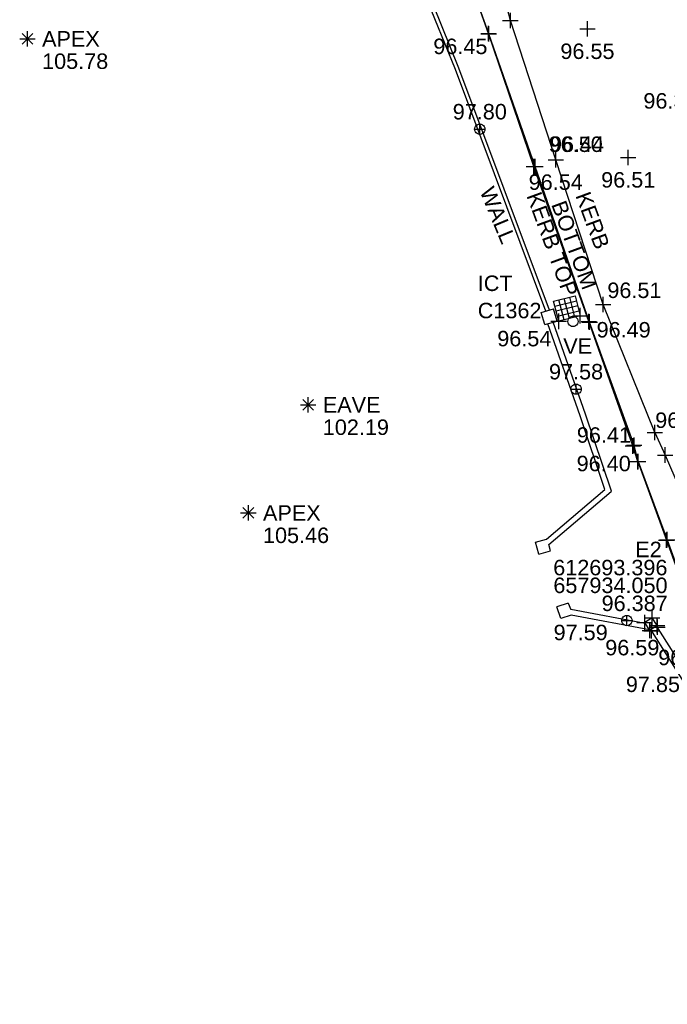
# Model space of a CAD drawing. Header units: metres. Extents: x 610185 to 614128, y 655663 to 660921.
# Tile 11 of 94: x 612661 to 612692, y 657914 to 657962. Entities that reach past the tile are written whole.
import ezdxf
from ezdxf.enums import TextEntityAlignment as Align

# ---------------------------------------------------------------- set-up
doc = ezdxf.new("R2010")
doc.units = ezdxf.units.M
doc.header["$MEASUREMENT"] = 0
doc.linetypes.add('CENTER', pattern=[50.8, 31.75, -6.35, 6.35, -6.35])
for name, color, linetype in [('3D_WALL_ELEVATION', 7, 'Continuous'), ('3D_WALL_LINE', 7, 'Continuous'), ('3D_WALL_SYMBOL', 7, 'Continuous'), ('APEX_CODE', 251, 'Continuous'), ('APEX_ELEVATION', 251, 'Continuous'), ('APEX_SYMBOL', 251, 'Continuous'), ('CONTROL_ID', 1, 'Continuous'), ('CONTROL_XYZ', 1, 'Continuous'), ('COVER_TELECOM_CODE', 142, 'Continuous'), ('COVER_TELECOM_ELEVATION', 255, 'Continuous'), ('COVER_TELECOM_SYMBOL', 142, 'Continuous'), ('HELP_POINT', 250, 'Continuous'), ('ID_ICT', 255, 'Continuous'), ('KERB_BOTTOM_ELEVATION', 7, 'Continuous'), ('KERB_BOTTOM_LINE', 7, 'Continuous'), ('KERB_BOTTOM_SYMBOL', 7, 'Continuous'), ('KERB_TOP_ELEVATION', 252, 'Continuous'), ('KERB_TOP_LINE', 252, 'Continuous'), ('KERB_TOP_SYMBOL', 252, 'Continuous'), ('RIDGE_ELEVATION', 250, 'Continuous'), ('RIDGE_LINE', 250, 'CENTER'), ('RIDGE_SYMBOL', 250, 'Continuous'), ('ROAD_ELEVATION', 7, 'Continuous'), ('TEXTS', 7, 'Continuous'), ('TOP_OF_WALL_ELEVATION', 211, 'Continuous'), ('UNDERSIDE_OF_EAVE_CODE', 252, 'Continuous'), ('UNDERSIDE_OF_EAVE_ELEVATION', 252, 'Continuous'), ('UNDERSIDE_OF_EAVE_SYMBOL', 252, 'Continuous'), ('VALVE_CODE', 142, 'Continuous'), ('VALVE_SYMBOL', 142, 'Continuous'), ('WALL_LINE', 7, 'Continuous'), ('WALL_TOP_SYMBOL', 211, 'Continuous'), ('WHITE_LINE_DASHED_ELEVATION', 254, 'Continuous'), ('WHITE_LINE_DASHED_SYMBOL', 254, 'Continuous')]:
    doc.layers.add(name, color=color, linetype=linetype)
doc.styles.add('REGULAR', font='swissl.ttf')

# ---------------------------------------------------------------- blocks, each defined once
blk = doc.blocks.new('S061')
at = {"color": 0, "linetype": 'Continuous'}
for p, q in [((-0.5, 0), (0.5, 0)), ((0, -0.5), (0, 0.5))]:
    blk.add_line(p, q, dxfattribs=at)
blk = doc.blocks.new('024')
at = {"color": 0}
for p, q in [((-0.5, -0.5), (-0.5, 0.5)), ((-0.5, 0.5), (0.5, 0.5)), ((-0.25, 0.5), (-0.25, -0.5)), ((0, -0.5), (0, 0.5)), ((0.25, 0.5), (0.25, -0.5)), ((0.5, 0.5), (0.5, -0.5)), ((-0.5, 0.25), (0.5, 0.25)), ((-0.5, 0), (0.5, 0)), ((-0.5, -0.25), (0.5, -0.25)), ((0.5, -0.5), (-0.5, -0.5))]:
    blk.add_line(p, q, dxfattribs=at)
blk = doc.blocks.new('S028')
at = {"color": 0, "linetype": 'Continuous'}
for p, q in [((-0.5, 0), (-0.48, 0.13)), ((-0.48, -0.13), (-0.5, 0)), ((-0.48, 0.13), (-0.43, 0.25)), ((-0.43, 0.25), (-0.35, 0.35)), ((-0.35, 0.35), (-0.25, 0.43)), ((-0.25, 0.43), (-0.13, 0.48)), ((-0.13, 0.48), (0, 0.5)), ((0, 0.5), (0.13, 0.48)), ((0.13, 0.48), (0.25, 0.43)), ((0.25, 0.43), (0.35, 0.35)), ((0.35, 0.35), (0.43, 0.25)), ((0.43, 0.25), (0.48, 0.13)), ((0.48, 0.13), (0.5, 0)), ((0.5, 0), (0.48, -0.13)), ((-0.43, -0.25), (-0.48, -0.13)), ((-0.35, -0.35), (-0.43, -0.25)), ((-0.25, -0.43), (-0.35, -0.35)), ((-0.13, -0.48), (-0.25, -0.43)), ((0, -0.5), (-0.13, -0.48)), ((0.13, -0.48), (0, -0.5)), ((0.25, -0.43), (0.13, -0.48)), ((0.35, -0.35), (0.25, -0.43)), ((0.43, -0.25), (0.35, -0.35)), ((0.48, -0.13), (0.43, -0.25))]:
    blk.add_line(p, q, dxfattribs=at)
blk = doc.blocks.new('065')
at = {"color": 0, "linetype": 'Continuous'}
for p, q in [((-0.5, 0), (0.5, 0)), ((-0.35, -0.35), (0.35, 0.35)), ((-0.35, 0.35), (0.35, -0.35)), ((0, -0.5), (0, 0.5))]:
    blk.add_line(p, q, dxfattribs=at)
blk = doc.blocks.new('042')
at = {"color": 0, "linetype": 'Continuous'}
for p, q in [((-0.5, 0), (-0.48, 0.13)), ((-0.48, -0.13), (-0.5, 0)), ((-0.5, 0), (0.5, 0)), ((-0.48, 0.13), (-0.43, 0.25)), ((-0.43, 0.25), (-0.35, 0.35)), ((-0.35, 0.35), (-0.25, 0.43)), ((-0.25, 0.43), (-0.13, 0.48)), ((-0.13, 0.48), (0, 0.5)), ((0, 0.5), (0.13, 0.48)), ((0, -0.5), (0, 0.5)), ((0.13, 0.48), (0.25, 0.43)), ((0.25, 0.43), (0.35, 0.35)), ((0.35, 0.35), (0.43, 0.25)), ((0.43, 0.25), (0.48, 0.13)), ((0.48, 0.13), (0.5, 0)), ((0.5, 0), (0.48, -0.13)), ((-0.43, -0.25), (-0.48, -0.13)), ((-0.35, -0.35), (-0.43, -0.25)), ((-0.25, -0.43), (-0.35, -0.35)), ((-0.13, -0.48), (-0.25, -0.43)), ((0, -0.5), (-0.13, -0.48)), ((0.13, -0.48), (0, -0.5)), ((0.25, -0.43), (0.13, -0.48)), ((0.35, -0.35), (0.25, -0.43)), ((0.43, -0.25), (0.35, -0.35)), ((0.48, -0.13), (0.43, -0.25))]:
    blk.add_line(p, q, dxfattribs=at)

msp = doc.modelspace()

# ---------------------------------------------------------------- linework, layer by layer
at = {"layer": '3D_WALL_LINE'}
for p, q in [((612691.495, 657933.207, 96.515), (612691.135, 657932.971, 96.515)), ((612691.383, 657932.592, 96.536), (612691.135, 657932.971, 96.515)), ((612691.743, 657932.827, 96.536), (612691.495, 657933.207, 96.515)), ((612691.743, 657932.827, 96.536), (612691.383, 657932.592, 96.536))]:
    msp.add_line(p, q, dxfattribs=at)
for points in [[(612698.583, 657921.281, 96.541), (612695.269, 657926.555, 96.564), (612691.436, 657932.627, 96.586)], [(612698.857, 657921.465, 96.541), (612695.549, 657926.731, 96.564), (612691.712, 657932.807, 96.586)]]:
    msp.add_polyline3d(points, dxfattribs=at)
at = {"layer": 'KERB_BOTTOM_LINE'}
for points in [[(612690.824, 657940.782, 96.395), (612690.622, 657941.565, 96.412), (612688.469, 657947.54, 96.436), (612685.836, 657955.079, 96.435), (612683.576, 657961.511, 96.454), (612681.536, 657967.255, 96.48)], [(612690.824, 657940.782, 96.395), (612692.227, 657936.987, 96.389), (612693.511, 657933.427, 96.317), (612694.47, 657931.814, 96.341), (612698.594, 657925.177, 96.322), (612700.188, 657922.562, 96.349), (612700.474, 657922.066, 96.424), (612703.23, 657917.464, 96.469), (612707.896, 657909.846, 96.488), (612711.882, 657903.313, 96.552), (612713.449, 657900.699, 96.524)]]:
    msp.add_polyline3d(points, dxfattribs=at)
at = {"layer": 'KERB_TOP_LINE'}
for points in [[(612690.799, 657940.771, 96.396), (612690.557, 657941.533, 96.499), (612688.428, 657947.564, 96.489), (612685.771, 657955.074, 96.496), (612683.567, 657961.531, 96.493), (612681.526, 657967.235, 96.492)], [(612690.799, 657940.771, 96.396), (612692.185, 657936.964, 96.391), (612693.463, 657933.42, 96.368), (612694.408, 657931.784, 96.462), (612698.292, 657925.509, 96.452), (612700.14, 657922.535, 96.457), (612700.435, 657922.021, 96.471), (612703.19, 657917.442, 96.467), (612707.849, 657909.838, 96.498), (612711.851, 657903.292, 96.579), (612713.417, 657900.693, 96.554)]]:
    msp.add_polyline3d(points, dxfattribs=at)
at = {"layer": 'RIDGE_LINE'}
msp.add_line((612691.626, 657942.18, 96.516), (612692.131, 657941.093, 96.52), dxfattribs=at)
for points in [[(612691.626, 657942.18, 96.516), (612689.122, 657948.393, 96.512), (612686.826, 657955.406, 96.539), (612684.627, 657962.155, 96.573), (612683.078, 657968.375, 96.581)], [(612692.131, 657941.093, 96.52), (612695.347, 657933.56, 96.534), (612699.023, 657926.167, 96.555), (612703.064, 657919.041, 96.564), (612707.727, 657911.116, 96.555), (612712.286, 657903.442, 96.534)]]:
    msp.add_polyline3d(points, dxfattribs=at)
at = {"layer": 'WALL_LINE'}
for p, q in [((612686.127, 657948.001, 96.555), (612686.711, 657948.177, 96.555)), ((612686.888, 657947.589, 96.555), (612686.711, 657948.177, 96.555)), ((612686.304, 657947.413, 96.555), (612686.127, 657948.001, 96.555)), ((612686.304, 657947.413, 96.555), (612686.888, 657947.589, 96.555)), ((612685.842, 657936.866, 96.641), (612686.384, 657937.019, 96.633)), ((612686.006, 657936.288, 96.641), (612685.842, 657936.866, 96.641)), ((612686.568, 657936.448, 96.633), (612686.487, 657936.752, 96.628)), ((612686.006, 657936.288, 96.641), (612686.568, 657936.448, 96.633)), ((612687.435, 657933.916, 96.624), (612686.884, 657933.736, 96.625)), ((612687.435, 657933.916, 96.624), (612687.55, 657933.609, 96.618)), ((612687.07, 657933.166, 96.625), (612686.884, 657933.736, 96.625)), ((612691.162, 657932.929, 96.562), (612687.55, 657933.609, 96.618)), ((612687.573, 657933.33, 96.624), (612687.07, 657933.166, 96.625)), ((612691.367, 657932.616, 96.558), (612687.573, 657933.33, 96.617))]:
    msp.add_line(p, q, dxfattribs=at)
for points in [[(612686.516, 657948.118, 96.614), (612682.138, 657959.848, 96.599), (612680.072, 657964.956, 96.587)], [(612686.343, 657948.066, 96.614), (612681.97, 657959.782, 96.599), (612679.968, 657964.71, 96.586)], [(612689.197, 657939.416, 96.603), (612688.01, 657942.985, 96.628), (612686.45, 657947.457, 96.562)], [(612686.487, 657936.752, 96.628), (612689.514, 657939.316, 96.597), (612689.522, 657939.338, 96.592), (612688.265, 657943.072, 96.628), (612686.709, 657947.535, 96.562)], [(612686.384, 657937.019, 96.627), (612689.197, 657939.416, 96.601)]]:
    msp.add_polyline3d(points, dxfattribs=at)

# ---------------------------------------------------------------- block references
at = {"layer": '3D_WALL_SYMBOL', "xscale": 0.75, "yscale": 0.75, "zscale": 0.75}
for p in [(612691.495, 657933.207, 96.515), (612691.135, 657932.971, 96.515), (612691.383, 657932.592, 96.536), (612691.472, 657932.57, 96.586), (612691.743, 657932.827, 96.536), (612691.751, 657932.746, 96.586)]:
    msp.add_blockref('S061', p, dxfattribs=at)
at = {"layer": 'APEX_SYMBOL', "xscale": 0.75, "yscale": 0.75, "zscale": 0.75}
for p in [(612661.227, 657961.27, 105.783), (612671.931, 657938.286, 105.464)]:
    msp.add_blockref('065', p, dxfattribs=at)
at = {"layer": 'COVER_TELECOM_SYMBOL', "yscale": 1.08, "rotation": 104.5}
msp.add_blockref('024', (612687.366, 657948.195, 96.541), dxfattribs=at)
at = {"layer": 'HELP_POINT', "xscale": 0.75, "yscale": 0.75, "zscale": 0.75}
for p in [(612688.014, 657947.846, 96.527), (612686.969, 657947.575, 96.556)]:
    msp.add_blockref('S061', p, dxfattribs=at)
at = {"layer": 'KERB_BOTTOM_SYMBOL', "xscale": 0.75, "yscale": 0.75, "zscale": 0.75}
for p in [(612683.576, 657961.511, 96.454), (612685.836, 657955.079, 96.435), (612688.469, 657947.54, 96.436), (612690.622, 657941.565, 96.412), (612690.824, 657940.782, 96.395), (612692.227, 657936.987, 96.389)]:
    msp.add_blockref('S061', p, dxfattribs=at)
at = {"layer": 'KERB_TOP_SYMBOL', "xscale": 0.75, "yscale": 0.75, "zscale": 0.75}
for p in [(612683.567, 657961.531, 96.493), (612685.771, 657955.074, 96.496), (612688.428, 657947.564, 96.489), (612690.557, 657941.533, 96.499), (612690.799, 657940.771, 96.396), (612692.185, 657936.964, 96.391)]:
    msp.add_blockref('S061', p, dxfattribs=at)
at = {"layer": 'RIDGE_SYMBOL', "xscale": 0.75, "yscale": 0.75, "zscale": 0.75}
for p in [(612684.627, 657962.155, 96.573), (612686.826, 657955.406, 96.539), (612689.122, 657948.393, 96.512), (612691.626, 657942.18, 96.516), (612692.131, 657941.093, 96.52)]:
    msp.add_blockref('S061', p, dxfattribs=at)
at = {"layer": 'UNDERSIDE_OF_EAVE_SYMBOL', "xscale": 0.75, "yscale": 0.75, "zscale": 0.75}
msp.add_blockref('065', (612674.829, 657943.526, 102.193), dxfattribs=at)
at = {"layer": 'VALVE_SYMBOL', "xscale": 0.5, "yscale": 0.5, "zscale": 0.5}
msp.add_blockref('S028', (612687.661, 657947.57, 96.52), dxfattribs=at)
at = {"layer": 'WALL_TOP_SYMBOL', "xscale": 0.5, "yscale": 0.5, "zscale": 0.5}
for p in [(612683.146, 657956.888, 97.8), (612687.811, 657944.285, 97.575), (612690.272, 657933.068, 97.592)]:
    msp.add_blockref('042', p, dxfattribs=at)
at = {"layer": 'WHITE_LINE_DASHED_SYMBOL', "xscale": 0.75, "yscale": 0.75, "zscale": 0.75}
for p in [(612688.362, 657961.753, 96.546), (612690.338, 657955.518, 96.511)]:
    msp.add_blockref('S061', p, dxfattribs=at)

# ---------------------------------------------------------------- texts
at = {"layer": '3D_WALL_ELEVATION', "style": 'REGULAR'}
msp.add_text('96.59', height=0.75, dxfattribs=at).set_placement((612689.225, 657931.381, 96.586))
at = {"layer": 'APEX_CODE', "style": 'REGULAR'}
for p in [(612661.937, 657961.27, 105.783), (612672.641, 657938.286, 105.464)]:
    msp.add_text('APEX', height=0.75, dxfattribs=at).set_placement(p, align=Align.MIDDLE_LEFT)
at = {"layer": 'APEX_ELEVATION', "style": 'REGULAR'}
for s, p in [('105.78', (612661.937, 657960.56, 105.783)), ('105.46', (612672.641, 657937.576, 105.464))]:
    msp.add_text(s, height=0.75, dxfattribs=at).set_placement(p, align=Align.TOP_LEFT)
at = {"layer": 'CONTROL_ID', "style": 'REGULAR'}
msp.add_text('E2', height=0.75, dxfattribs=at).set_placement((612690.68, 657936.515, 96.387), align=Align.MIDDLE_LEFT)
at = {"layer": 'CONTROL_XYZ', "style": 'REGULAR'}
msp.add_text('612693.396', height=0.75, dxfattribs=at).set_placement((612692.239, 657935.261, 96.387), align=Align.RIGHT)
msp.add_text('657934.050', height=0.75, dxfattribs=at).set_placement((612692.245, 657934.775, 96.387), align=Align.MIDDLE_RIGHT)
msp.add_text('96.387', height=0.75, dxfattribs=at).set_placement((612692.252, 657934.277, 96.387), align=Align.TOP_RIGHT)
at = {"layer": 'COVER_TELECOM_CODE', "style": 'REGULAR'}
msp.add_text('ICT', height=0.75, dxfattribs=at).set_placement((612683.048, 657949.419, 96.541), align=Align.MIDDLE_LEFT)
at = {"layer": 'COVER_TELECOM_ELEVATION', "style": 'REGULAR'}
msp.add_text('96.54', height=0.75, dxfattribs=at).set_placement((612685.304, 657947.112, 96.541), align=Align.TOP_CENTER)
at = {"layer": 'ID_ICT', "style": 'REGULAR'}
msp.add_text('C1362', height=0.75, dxfattribs=at).set_placement((612683.048, 657948.472, 96.541), align=Align.TOP_LEFT)
at = {"layer": 'KERB_BOTTOM_ELEVATION', "style": 'REGULAR'}
for s, p in [('96.45', (612680.894, 657960.53, 96.454)), ('96.44', (612686.546, 657955.789, 96.435)), ('96.41', (612687.848, 657941.687, 96.412))]:
    msp.add_text(s, height=0.75, dxfattribs=at).set_placement(p)
at = {"layer": 'KERB_TOP_ELEVATION', "style": 'REGULAR'}
for s, p in [('96.50', (612686.481, 657955.784, 96.496)), ('96.49', (612688.805, 657946.79, 96.489)), ('96.40', (612687.839, 657940.306, 96.396)), ('96.46', (612691.791, 657930.903, 96.462))]:
    msp.add_text(s, height=0.75, dxfattribs=at).set_placement(p)
at = {"layer": 'RIDGE_ELEVATION', "style": 'REGULAR'}
for s, p in [('96.54', (612686.826, 657954.696, 96.539)), ('96.51', (612690.638, 657949.454, 96.512)), ('96.52', (612692.957, 657943.156, 96.516))]:
    msp.add_text(s, height=0.75, dxfattribs=at).set_placement(p, align=Align.TOP_CENTER)
at = {"layer": 'ROAD_ELEVATION', "style": 'REGULAR'}
msp.add_text('96.38', height=0.75, dxfattribs=at).set_placement((612691.074, 657957.887, 96.382))
at = {"layer": 'TEXTS', "style": 'REGULAR'}
for s, rotation, p in [('WALL', 292.4971, (612683.128, 657953.893, 94.62)), ('KERB TOP', 290.1677, (612685.396, 657953.668, 94.62))]:
    msp.add_text(s, height=0.75, rotation=rotation, dxfattribs=at).set_placement(p)
at = {"layer": 'TEXTS', "insert": (612688.475, 657953.935, 94.62), "char_height": 0.75, "width": 3.19746, "attachment_point": 1, "rotation": 290.1677, "style": 'REGULAR'}
msp.add_mtext('KERB BOTTOM', dxfattribs=at)
at = {"layer": 'TOP_OF_WALL_ELEVATION', "style": 'REGULAR'}
for s, p in [('97.80', (612683.146, 657957.362, 97.8)), ('97.58', (612687.811, 657944.758, 97.575)), ('97.59', (612688.033, 657932.115, 97.592)), ('97.85', (612691.534, 657929.601, 97.846))]:
    msp.add_text(s, height=0.75, dxfattribs=at).set_placement(p, align=Align.CENTER)
at = {"layer": 'UNDERSIDE_OF_EAVE_CODE', "style": 'REGULAR'}
msp.add_text('EAVE', height=0.75, dxfattribs=at).set_placement((612675.539, 657943.526, 102.193), align=Align.MIDDLE_LEFT)
at = {"layer": 'UNDERSIDE_OF_EAVE_ELEVATION', "style": 'REGULAR'}
msp.add_text('102.19', height=0.75, dxfattribs=at).set_placement((612675.539, 657942.816, 102.193), align=Align.TOP_LEFT)
at = {"layer": 'VALVE_CODE', "style": 'REGULAR'}
msp.add_text('VE', height=0.75, dxfattribs=at).set_placement((612687.889, 657945.999, 96.52), align=Align.CENTER)
at = {"layer": 'WHITE_LINE_DASHED_ELEVATION', "style": 'REGULAR'}
for s, p in [('96.55', (612688.362, 657961.043, 96.546)), ('96.51', (612690.338, 657954.808, 96.511))]:
    msp.add_text(s, height=0.75, dxfattribs=at).set_placement(p, align=Align.TOP_CENTER)

doc.saveas('drawing.dxf')
